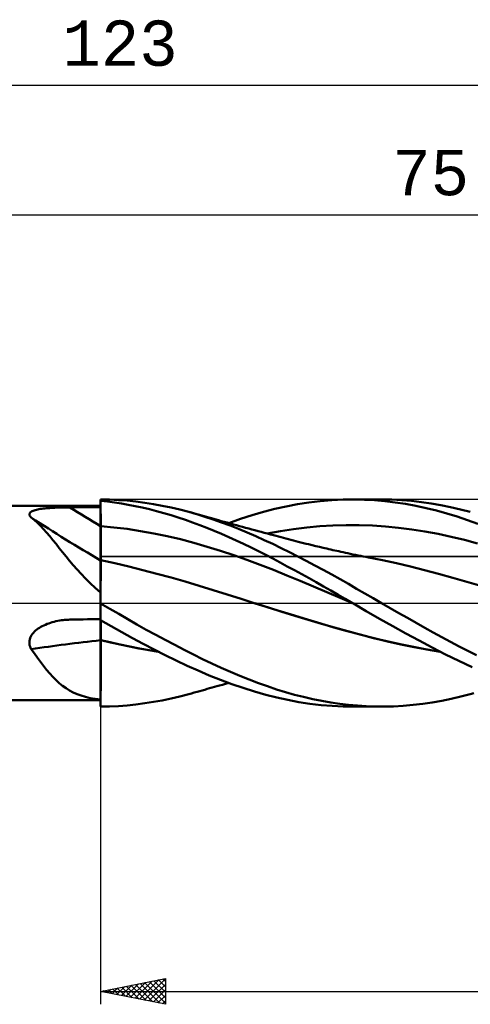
# Model space of a CAD drawing. Header units: millimetres. Extents: x -65 to 130, y -43 to 45.
# Tile 2 of 4: x 6 to 41, y -31 to 45. Entities that reach past the tile are written whole.
import ezdxf
from ezdxf.enums import TextEntityAlignment as Align

# ---------------------------------------------------------------- set-up
doc = ezdxf.new("R2010")
doc.units = ezdxf.units.MM
doc.header["$LTSCALE"] = 5.2
doc.linetypes.add('LONGDASH_DASH', pattern=[0.85, 0.4, -0.2, 0.05, -0.2])
for name, color, linetype in [('1', 4, 'CONTINUOUS'), ('2', 7, 'CONTINUOUS'), ('4', 2, 'LONGDASH_DASH'), ('CUT', 1, 'CONTINUOUS'), ('NOCUT', 7, 'CONTINUOUS'), ('SK2', 7, 'CONTINUOUS'), ('SK4', 2, 'LONGDASH_DASH')]:
    doc.layers.add(name, color=color, linetype=linetype)
doc.styles.get("Standard").update_dxf_attribs({"font": 'Monospac821 BT'})

msp = doc.modelspace()

# ---------------------------------------------------------------- linework, layer by layer
at = {"layer": '1', "color": 4, "linetype": 'CONTINUOUS', "lineweight": 50}
for p, q in [((12.689, 7.988), (12, 8)), ((12, 0.815), (12, 8)), ((12.535, 7.832), (12, 7.889)), ((12.001, 7.606), (12, 7.884)), ((12.001, 7.606), (12, 7.884)), ((13.069, 7.763), (12.535, 7.832)), ((13.375, 7.957), (12.689, 7.988)), ((13.602, 7.682), (13.069, 7.763)), ((14.049, 7.907), (13.375, 7.957)), ((14.136, 7.59), (13.602, 7.682)), ((14.725, 7.837), (14.049, 7.907)), ((15.403, 7.749), (14.725, 7.837)), ((16.084, 7.643), (15.403, 7.749)), ((16.766, 7.518), (16.084, 7.643)), ((26.339, 7.464), (27.213, 7.631)), ((27.213, 7.631), (28.093, 7.767)), ((28.093, 7.767), (28.974, 7.873)), ((28.974, 7.873), (29.854, 7.947)), ((29.854, 7.947), (30.729, 7.989)), ((30.729, 7.989), (31.598, 7.999)), ((31.449, 8), (33.691, 8)), ((32.376, 7.982), (31.598, 7.999)), ((33.167, 7.938), (32.376, 7.982)), ((33.966, 7.868), (33.167, 7.938)), ((34.498, 7.987), (33.729, 8)), ((34.765, 7.772), (33.966, 7.868)), ((35.266, 7.949), (34.498, 7.987)), ((35.563, 7.651), (34.765, 7.772)), ((36.031, 7.888), (35.266, 7.949)), ((36.359, 7.505), (35.563, 7.651)), ((36.79, 7.803), (36.031, 7.888)), ((37.537, 7.695), (36.79, 7.803)), ((38.285, 7.564), (37.537, 7.695)), ((0.866, 7.5), (12, 7.5)), ((6.492, 6.856), (6.499, 6.903)), ((6.498, 6.806), (6.492, 6.856)), ((6.499, 6.903), (6.518, 6.948)), ((6.518, 6.948), (6.55, 6.991)), ((6.55, 6.991), (6.594, 7.031)), ((6.594, 7.031), (6.649, 7.067)), ((6.649, 7.067), (6.713, 7.101)), ((6.713, 7.101), (6.785, 7.131)), ((6.785, 7.131), (6.865, 7.159)), ((6.865, 7.159), (6.951, 7.184)), ((6.951, 7.184), (7.042, 7.207)), ((7.042, 7.207), (7.138, 7.227)), ((7.138, 7.227), (7.237, 7.246)), ((7.237, 7.246), (7.34, 7.263)), ((7.34, 7.263), (7.447, 7.278)), ((7.447, 7.278), (7.56, 7.293)), ((7.56, 7.293), (7.678, 7.306)), ((7.678, 7.306), (7.8, 7.318)), ((7.8, 7.318), (7.926, 7.328)), ((7.926, 7.328), (8.057, 7.338)), ((8.057, 7.338), (8.191, 7.347)), ((8.191, 7.347), (8.329, 7.355)), ((8.329, 7.355), (8.469, 7.362)), ((8.469, 7.362), (8.611, 7.368)), ((8.611, 7.368), (8.754, 7.373)), ((8.754, 7.373), (8.898, 7.378)), ((8.898, 7.378), (9.043, 7.382)), ((9.043, 7.382), (9.189, 7.384)), ((9.189, 7.384), (9.335, 7.387)), ((9.335, 7.387), (9.48, 7.388)), ((9.48, 7.388), (9.626, 7.389)), ((9.626, 7.389), (9.965, 7.39)), ((9.965, 7.39), (10.304, 7.392)), ((10.304, 7.392), (10.643, 7.393)), ((10.643, 7.393), (10.983, 7.394)), ((10.983, 7.394), (11.322, 7.395)), ((11.322, 7.395), (11.661, 7.396)), ((11.661, 7.396), (12, 7.397)), ((12.001, 7.327), (12.001, 7.606)), ((12.001, 7.327), (12.001, 7.606)), ((12.002, 7.049), (12.001, 7.327)), ((12.002, 7.049), (12.001, 7.327)), ((12.003, 6.771), (12.002, 7.049)), ((12.003, 6.771), (12.002, 7.049)), ((14.675, 7.485), (14.136, 7.59)), ((15.218, 7.368), (14.675, 7.485)), ((15.77, 7.238), (15.218, 7.368)), ((16.325, 7.097), (15.77, 7.238)), ((16.881, 6.944), (16.325, 7.097)), ((17.447, 7.376), (16.766, 7.518)), ((17.437, 6.781), (16.881, 6.944)), ((18.126, 7.217), (17.447, 7.376)), ((18.804, 7.039), (18.126, 7.217)), ((19.429, 6.859), (18.804, 7.039)), ((19.012, 6.981), (18.804, 7.039)), ((19.22, 6.924), (19.012, 6.981)), ((19.428, 6.866), (19.22, 6.924)), ((19.636, 6.807), (19.428, 6.866)), ((20.054, 6.664), (19.429, 6.859)), ((23.698, 6.779), (24.593, 7.038)), ((24.593, 7.038), (25.469, 7.266)), ((25.469, 7.266), (26.339, 7.464)), ((37.154, 7.333), (36.359, 7.505)), ((37.94, 7.137), (37.154, 7.333)), ((38.736, 6.916), (37.94, 7.137)), ((39.041, 7.411), (38.285, 7.564)), ((39.538, 6.672), (38.736, 6.916)), ((39.801, 7.235), (39.041, 7.411)), ((40.563, 7.039), (39.801, 7.235)), ((6.516, 6.755), (6.498, 6.806)), ((6.546, 6.704), (6.516, 6.755)), ((6.586, 6.652), (6.546, 6.704)), ((6.635, 6.601), (6.586, 6.652)), ((6.879, 6.404), (6.635, 6.601)), ((7.119, 6.189), (6.879, 6.404)), ((7.357, 5.957), (7.119, 6.189)), ((12.003, 6.492), (12.003, 6.771)), ((12.003, 6.492), (12.003, 6.771)), ((12.004, 6.214), (12.003, 6.492)), ((12.004, 6.214), (12.003, 6.492)), ((12.004, 5.936), (12.004, 6.214)), ((12.004, 5.936), (12.004, 6.214)), ((17.993, 6.606), (17.437, 6.781)), ((18.547, 6.421), (17.993, 6.606)), ((19.1, 6.225), (18.547, 6.421)), ((19.652, 6.018), (19.1, 6.225)), ((19.82, 6.756), (19.636, 6.807)), ((20.004, 6.704), (19.82, 6.756)), ((20.187, 6.652), (20.004, 6.704)), ((20.691, 6.451), (20.054, 6.664)), ((20.371, 6.601), (20.187, 6.652)), ((20.554, 6.55), (20.371, 6.601)), ((20.738, 6.498), (20.554, 6.55)), ((21.342, 6.222), (20.691, 6.451)), ((20.921, 6.447), (20.738, 6.498)), ((21.105, 6.396), (20.921, 6.447)), ((21.325, 6.335), (21.105, 6.396)), ((21.546, 6.273), (21.325, 6.335)), ((22.003, 5.977), (21.342, 6.222)), ((21.782, 6.208), (21.546, 6.273)), ((22.019, 6.143), (21.782, 6.208)), ((21.897, 6.176), (22.798, 6.491)), ((22.255, 6.077), (22.019, 6.143)), ((22.798, 6.491), (23.698, 6.779)), ((40.342, 6.407), (39.538, 6.672)), ((41.145, 6.121), (40.342, 6.407)), ((7.593, 5.709), (7.357, 5.957)), ((7.829, 5.444), (7.593, 5.709)), ((8.069, 5.163), (7.829, 5.444)), ((12.001, 5.936), (12, 5.936)), ((12.001, 5.936), (12.001, 5.936)), ((12.003, 5.936), (12.001, 5.936)), ((12.004, 5.936), (12.003, 5.936)), ((12.005, 5.833), (12.004, 5.936)), ((13.032, 5.845), (12.004, 5.936)), ((12.004, 5.936), (12.004, 5.936)), ((12.005, 5.729), (12.005, 5.833)), ((12.005, 5.626), (12.005, 5.729)), ((12.005, 5.522), (12.005, 5.626)), ((12.006, 5.418), (12.005, 5.522)), ((12.006, 5.315), (12.006, 5.418)), ((14.06, 5.719), (13.032, 5.845)), ((15.087, 5.563), (14.06, 5.719)), ((16.115, 5.378), (15.087, 5.563)), ((17.142, 5.165), (16.115, 5.378)), ((20.205, 5.8), (19.652, 6.018)), ((20.763, 5.572), (20.205, 5.8)), ((21.328, 5.333), (20.763, 5.572)), ((21.9, 5.083), (21.328, 5.333)), ((22.665, 5.718), (22.003, 5.977)), ((22.492, 6.012), (22.255, 6.077)), ((22.728, 5.947), (22.492, 6.012)), ((23.327, 5.446), (22.665, 5.718)), ((22.965, 5.882), (22.728, 5.947)), ((23.201, 5.818), (22.965, 5.882)), ((23.438, 5.753), (23.201, 5.818)), ((23.989, 5.162), (23.327, 5.446)), ((23.678, 5.687), (23.438, 5.753)), ((23.919, 5.622), (23.678, 5.687)), ((24.16, 5.556), (23.919, 5.622)), ((24.401, 5.491), (24.16, 5.556)), ((24.642, 5.426), (24.401, 5.491)), ((24.882, 5.36), (24.642, 5.426)), ((24.874, 5.36), (25.889, 5.548)), ((25.123, 5.295), (24.882, 5.36)), ((25.889, 5.548), (26.905, 5.706)), ((26.905, 5.706), (27.92, 5.831)), ((27.92, 5.831), (28.935, 5.925)), ((28.935, 5.925), (29.95, 5.987)), ((29.95, 5.987), (30.965, 6.018)), ((31.981, 6.017), (30.965, 6.018)), ((32.996, 5.982), (31.981, 6.017)), ((34.011, 5.916), (32.996, 5.982)), ((35.026, 5.819), (34.011, 5.916)), ((36.041, 5.691), (35.026, 5.819)), ((37.056, 5.532), (36.041, 5.691)), ((38.072, 5.34), (37.056, 5.532)), ((39.087, 5.121), (38.072, 5.34)), ((8.312, 4.867), (8.069, 5.163)), ((8.558, 4.562), (8.312, 4.867)), ((12.006, 5.212), (12.006, 5.315)), ((12.006, 5.11), (12.006, 5.212)), ((12.007, 5.008), (12.006, 5.11)), ((12.007, 4.947), (12.006, 5.05)), ((12.007, 4.908), (12.007, 5.008)), ((12.007, 4.846), (12.007, 4.947)), ((12.007, 4.809), (12.007, 4.908)), ((12.007, 4.747), (12.007, 4.846)), ((12.007, 4.712), (12.007, 4.809)), ((12.007, 4.649), (12.007, 4.747)), ((12.007, 4.617), (12.007, 4.712)), ((12.007, 4.553), (12.007, 4.649)), ((12.008, 4.523), (12.007, 4.617)), ((18.17, 4.923), (17.142, 5.165)), ((19.197, 4.651), (18.17, 4.923)), ((20.225, 4.351), (19.197, 4.651)), ((22.473, 4.825), (21.9, 5.083)), ((23.047, 4.56), (22.473, 4.825)), ((24.648, 4.866), (23.989, 5.162)), ((25.297, 4.561), (24.648, 4.866)), ((25.364, 5.23), (25.123, 5.295)), ((25.557, 5.178), (25.364, 5.23)), ((25.75, 5.126), (25.557, 5.178)), ((25.941, 5.075), (25.75, 5.126)), ((26.131, 5.025), (25.941, 5.075)), ((26.321, 4.975), (26.131, 5.025)), ((26.512, 4.925), (26.321, 4.975)), ((26.702, 4.876), (26.512, 4.925)), ((26.892, 4.827), (26.702, 4.876)), ((27.083, 4.778), (26.892, 4.827)), ((27.273, 4.73), (27.083, 4.778)), ((27.471, 4.68), (27.273, 4.73)), ((27.67, 4.631), (27.471, 4.68)), ((27.868, 4.582), (27.67, 4.631)), ((28.067, 4.534), (27.868, 4.582)), ((40.102, 4.877), (39.087, 5.121)), ((41.117, 4.608), (40.102, 4.877)), ((8.808, 4.248), (8.558, 4.562)), ((9.064, 3.927), (8.808, 4.248)), ((9.327, 3.6), (9.064, 3.927)), ((12.008, 4.46), (12.007, 4.553)), ((12.008, 4.432), (12.008, 4.523)), ((12.008, 4.369), (12.008, 4.46)), ((12.008, 4.343), (12.008, 4.432)), ((12.008, 4.28), (12.008, 4.369)), ((12.008, 4.256), (12.008, 4.343)), ((12.008, 4.193), (12.008, 4.28)), ((12.008, 4.172), (12.008, 4.256)), ((12.008, 4.11), (12.008, 4.193)), ((12.008, 4.09), (12.008, 4.172)), ((12.008, 4.03), (12.008, 4.11)), ((12.008, 4.012), (12.008, 4.09)), ((12.008, 3.953), (12.008, 4.03)), ((12.008, 3.937), (12.008, 4.012)), ((12.009, 3.88), (12.008, 3.953)), ((12.009, 3.866), (12.008, 3.937)), ((12.009, 3.81), (12.009, 3.88)), ((12.009, 3.798), (12.009, 3.866)), ((12.009, 3.743), (12.009, 3.81)), ((21.252, 4.03), (20.225, 4.351)), ((22.28, 3.689), (21.252, 4.03)), ((23.621, 4.286), (23.047, 4.56)), ((24.193, 4.004), (23.621, 4.286)), ((24.759, 3.718), (24.193, 4.004)), ((25.941, 4.247), (25.297, 4.561)), ((26.589, 3.923), (25.941, 4.247)), ((27.239, 3.591), (26.589, 3.923)), ((28.345, 4.466), (28.067, 4.534)), ((28.624, 4.4), (28.345, 4.466)), ((28.903, 4.334), (28.624, 4.4)), ((29.182, 4.269), (28.903, 4.334)), ((29.334, 4.234), (29.182, 4.269)), ((29.486, 4.199), (29.334, 4.234)), ((29.638, 4.164), (29.486, 4.199)), ((29.79, 4.13), (29.638, 4.164)), ((29.942, 4.095), (29.79, 4.13)), ((30.094, 4.061), (29.942, 4.095)), ((30.246, 4.028), (30.094, 4.061)), ((30.398, 3.994), (30.246, 4.028)), ((30.571, 3.956), (30.398, 3.994)), ((30.744, 3.918), (30.571, 3.956)), ((30.918, 3.881), (30.744, 3.918)), ((31.091, 3.844), (30.918, 3.881)), ((31.292, 3.801), (31.091, 3.844)), ((9.599, 3.269), (9.327, 3.6)), ((9.882, 2.933), (9.599, 3.269)), ((12.001, 3.311), (12, 3.312)), ((12.003, 3.311), (12.001, 3.311)), ((12.004, 3.311), (12.003, 3.311)), ((12.005, 3.311), (12.004, 3.311)), ((12.008, 3.31), (12.005, 3.311)), ((12.006, 3.07), (12.007, 3.156)), ((12.006, 3.07), (12.007, 3.155)), ((12.006, 2.968), (12.006, 3.07)), ((12.006, 2.967), (12.006, 3.07)), ((12.007, 3.224), (12.008, 3.276)), ((12.007, 3.224), (12.008, 3.276)), ((12.007, 3.156), (12.007, 3.224)), ((12.007, 3.155), (12.007, 3.224)), ((12.008, 3.361), (12.009, 3.393)), ((12.008, 3.36), (12.009, 3.392)), ((12.008, 3.333), (12.008, 3.361)), ((12.008, 3.333), (12.008, 3.36)), ((12.008, 3.31), (12.008, 3.333)), ((12.008, 3.31), (12.008, 3.333)), ((13.094, 3.075), (12.008, 3.31)), ((12.008, 3.276), (12.008, 3.31)), ((12.008, 3.276), (12.008, 3.31)), ((12.009, 3.733), (12.009, 3.798)), ((12.009, 3.681), (12.009, 3.743)), ((12.009, 3.672), (12.009, 3.733)), ((12.009, 3.622), (12.009, 3.681)), ((12.009, 3.615), (12.009, 3.672)), ((12.009, 3.568), (12.009, 3.622)), ((12.009, 3.562), (12.009, 3.615)), ((12.009, 3.518), (12.009, 3.568)), ((12.009, 3.513), (12.009, 3.562)), ((12.009, 3.472), (12.009, 3.518)), ((12.009, 3.468), (12.009, 3.513)), ((12.009, 3.43), (12.009, 3.472)), ((12.009, 3.428), (12.009, 3.468)), ((12.009, 3.393), (12.009, 3.43)), ((12.009, 3.392), (12.009, 3.428)), ((14.18, 2.818), (13.094, 3.075)), ((23.307, 3.33), (22.28, 3.689)), ((24.335, 2.951), (23.307, 3.33)), ((25.316, 3.427), (24.759, 3.718)), ((25.87, 3.132), (25.316, 3.427)), ((26.424, 2.833), (25.87, 3.132)), ((27.891, 3.253), (27.239, 3.591)), ((28.544, 2.908), (27.891, 3.253)), ((31.493, 3.759), (31.292, 3.801)), ((31.694, 3.717), (31.493, 3.759)), ((31.895, 3.676), (31.694, 3.717)), ((32.096, 3.636), (31.895, 3.676)), ((32.297, 3.596), (32.096, 3.636)), ((32.497, 3.557), (32.297, 3.596)), ((32.698, 3.519), (32.497, 3.557)), ((33.782, 3.305), (32.698, 3.519)), ((34.866, 3.072), (33.782, 3.305)), ((35.95, 2.821), (34.866, 3.072)), ((10.179, 2.594), (9.882, 2.933)), ((10.494, 2.249), (10.179, 2.594)), ((12.004, 2.395), (12.005, 2.562)), ((12.004, 2.394), (12.005, 2.561)), ((12.004, 2.213), (12.004, 2.395)), ((12.004, 2.212), (12.004, 2.394)), ((12.005, 2.849), (12.006, 2.968)), ((12.005, 2.848), (12.006, 2.967)), ((12.005, 2.713), (12.005, 2.849)), ((12.005, 2.712), (12.005, 2.848)), ((12.005, 2.562), (12.005, 2.713)), ((12.005, 2.561), (12.005, 2.712)), ((15.265, 2.545), (14.18, 2.818)), ((16.351, 2.26), (15.265, 2.545)), ((25.362, 2.552), (24.335, 2.951)), ((26.39, 2.135), (25.362, 2.552)), ((26.981, 2.529), (26.424, 2.833)), ((27.54, 2.222), (26.981, 2.529)), ((29.198, 2.556), (28.544, 2.908)), ((29.851, 2.198), (29.198, 2.556)), ((37.034, 2.549), (35.95, 2.821)), ((38.117, 2.259), (37.034, 2.549)), ((10.83, 1.898), (10.494, 2.249)), ((11.191, 1.544), (10.83, 1.898)), ((11.58, 1.185), (11.191, 1.544)), ((12.002, 1.584), (12.003, 1.808)), ((12.002, 1.582), (12.003, 1.806)), ((12.002, 1.348), (12.002, 1.584)), ((12.002, 1.346), (12.002, 1.582)), ((12.003, 2.017), (12.004, 2.213)), ((12.003, 2.016), (12.004, 2.212)), ((12.003, 1.808), (12.003, 2.017)), ((12.003, 1.806), (12.003, 2.016)), ((17.437, 1.962), (16.351, 2.26)), ((18.523, 1.651), (17.437, 1.962)), ((19.608, 1.325), (18.523, 1.651)), ((27.418, 1.712), (26.39, 2.135)), ((28.445, 1.283), (27.418, 1.712)), ((28.1, 1.911), (27.54, 2.222)), ((28.661, 1.598), (28.1, 1.911)), ((29.222, 1.282), (28.661, 1.598)), ((30.502, 1.835), (29.851, 2.198)), ((31.144, 1.47), (30.502, 1.835)), ((39.201, 1.958), (38.117, 2.259)), ((40.285, 1.648), (39.201, 1.958)), ((41.369, 1.329), (40.285, 1.648)), ((12, 0.824), (11.58, 1.185)), ((12, 0.704), (12, 0.815)), ((12.001, 0.84), (12.002, 1.099)), ((12.001, 0.839), (12.002, 1.098)), ((12.001, 0.569), (12.001, 0.84)), ((12.001, 0.569), (12.001, 0.839)), ((12.002, 1.099), (12.002, 1.348)), ((12.002, 1.098), (12.002, 1.346)), ((20.694, 0.991), (19.608, 1.325)), ((21.78, 0.654), (20.694, 0.991)), ((29.473, 0.847), (28.445, 1.283)), ((29.783, 0.964), (29.222, 1.282)), ((30.5, 0.404), (29.473, 0.847)), ((30.341, 0.644), (29.783, 0.964)), ((31.777, 1.105), (31.144, 1.47)), ((32.412, 0.737), (31.777, 1.105)), ((12, 0.592), (12, 0.704)), ((12, 0.477), (12, 0.592)), ((12, 0.289), (12.001, 0.569)), ((12, 0.289), (12.001, 0.569)), ((12, 0.361), (12, 0.477)), ((12, 0.243), (12, 0.361)), ((12, 0), (12, 0.289)), ((12, 0), (12, 0.289)), ((12, 0.124), (12, 0.243)), ((12, 0.003), (12, 0.124)), ((12, 0.015), (12, 0.015)), ((12, -0.001), (12, 0.003)), ((12, -0.003), (12, 0)), ((12, -0.003), (12, 0)), ((22.866, 0.316), (21.78, 0.654)), ((23.951, -0.025), (22.866, 0.316)), ((30.897, 0.322), (30.341, 0.644)), ((31.528, -0.045), (30.5, 0.404)), ((31.45, 0), (30.897, 0.322)), ((31.463, -0.007), (31.45, 0)), ((33.051, 0.368), (32.412, 0.737)), ((33.692, 0), (33.051, 0.368)), ((34.367, -0.386), (33.692, 0)), ((12, -0.005), (12, -0.001)), ((12, -0.007), (12, -0.003)), ((12, -0.007), (12, -0.003)), ((12, -0.009), (12, -0.005)), ((12, -0.01), (12, -0.007)), ((12, -0.01), (12, -0.007)), ((12, -0.013), (12, -0.009)), ((12, -0.014), (12, -0.01)), ((12, -0.014), (12, -0.01)), ((12, -0.016), (12, -0.013)), ((12, -0.017), (12, -0.014)), ((12, -0.017), (12, -0.014)), ((12, -0.02), (12, -0.016)), ((12, -0.021), (12, -0.017)), ((12, -0.021), (12, -0.017)), ((12, -0.024), (12, -0.02)), ((12, -0.024), (12, -0.021)), ((12, -0.024), (12, -0.021)), ((12, -0.026), (12, -0.024)), ((12, -0.027), (12, -0.026)), ((12, -0.028), (12, -0.027)), ((12, -0.029), (12, -0.028)), ((12, -0.031), (12, -0.029)), ((12, -0.032), (12, -0.031)), ((12, -0.033), (12, -0.032)), ((12.7, -0.437), (12, -0.033)), ((12, -1.327), (12, -0.033)), ((13.399, -0.842), (12.7, -0.437)), ((24.956, -0.342), (23.949, -0.024)), ((23.951, -0.025), (23.949, -0.024)), ((24.973, -0.348), (23.951, -0.025)), ((25.958, -0.659), (24.956, -0.342)), ((25.995, -0.672), (24.973, -0.348)), ((26.972, -0.976), (25.958, -0.659)), ((27.017, -0.991), (25.995, -0.672)), ((31.476, -0.015), (31.463, -0.007)), ((31.489, -0.023), (31.476, -0.015)), ((31.502, -0.03), (31.489, -0.023)), ((31.515, -0.038), (31.502, -0.03)), ((31.528, -0.045), (31.515, -0.038)), ((32.525, -0.627), (31.528, -0.045)), ((31.529, -0.046), (31.528, -0.045)), ((33.544, -1.21), (32.525, -0.627)), ((35.042, -0.772), (34.367, -0.386)), ((8.124, -1.527), (8.263, -1.485)), ((8.263, -1.485), (8.405, -1.447)), ((8.405, -1.447), (8.549, -1.413)), ((8.549, -1.413), (8.695, -1.383)), ((8.695, -1.383), (8.842, -1.357)), ((8.842, -1.357), (8.989, -1.335)), ((8.989, -1.335), (9.095, -1.322)), ((9.095, -1.322), (9.201, -1.311)), ((9.201, -1.311), (9.307, -1.301)), ((9.307, -1.301), (9.414, -1.294)), ((9.414, -1.294), (9.52, -1.289)), ((9.52, -1.289), (9.626, -1.285)), ((9.626, -1.285), (9.965, -1.278)), ((9.965, -1.278), (10.304, -1.271)), ((10.304, -1.271), (10.643, -1.264)), ((10.643, -1.264), (10.983, -1.257)), ((10.983, -1.257), (11.322, -1.251)), ((11.322, -1.251), (11.661, -1.245)), ((11.661, -1.245), (12, -1.239)), ((12.82, -1.791), (12, -1.327)), ((12, -1.385), (12, -1.327)), ((12, -1.447), (12, -1.385)), ((12, -1.513), (12, -1.447)), ((12, -1.583), (12, -1.513)), ((12.008, -1.39), (12.008, -1.332)), ((12.008, -1.39), (12.008, -1.332)), ((12.008, -1.453), (12.008, -1.39)), ((12.008, -1.452), (12.008, -1.39)), ((12.008, -1.519), (12.008, -1.452)), ((12.008, -1.519), (12.008, -1.453)), ((12.008, -1.589), (12.008, -1.519)), ((12.008, -1.589), (12.008, -1.519)), ((14.098, -1.247), (13.399, -0.842)), ((14.807, -1.652), (14.098, -1.247)), ((27.991, -1.285), (26.972, -0.976)), ((28.038, -1.302), (27.017, -0.991)), ((29.009, -1.586), (27.991, -1.285)), ((29.06, -1.604), (28.038, -1.302)), ((34.568, -1.787), (33.544, -1.21)), ((35.715, -1.155), (35.042, -0.772)), ((36.385, -1.535), (35.715, -1.155)), ((6.805, -2.301), (6.888, -2.213)), ((6.888, -2.213), (6.977, -2.131)), ((6.977, -2.131), (7.072, -2.053)), ((7.072, -2.053), (7.171, -1.98)), ((7.171, -1.98), (7.273, -1.912)), ((7.273, -1.912), (7.38, -1.848)), ((7.38, -1.848), (7.492, -1.787)), ((7.492, -1.787), (7.609, -1.728)), ((7.609, -1.728), (7.731, -1.673)), ((7.731, -1.673), (7.857, -1.621)), ((7.857, -1.621), (7.988, -1.572)), ((7.988, -1.572), (8.124, -1.527)), ((12, -1.657), (12, -1.583)), ((12, -1.734), (12, -1.657)), ((12, -1.814), (12, -1.734)), ((12, -1.897), (12, -1.814)), ((12, -1.984), (12, -1.897)), ((12, -2.073), (12, -1.984)), ((12, -2.165), (12, -2.073)), ((12, -2.259), (12, -2.165)), ((12, -2.356), (12, -2.259)), ((12.008, -1.662), (12.008, -1.589)), ((12.008, -1.662), (12.008, -1.589)), ((12.009, -1.739), (12.008, -1.662)), ((12.009, -1.739), (12.008, -1.662)), ((12.009, -1.819), (12.009, -1.739)), ((12.009, -1.819), (12.009, -1.739)), ((12.009, -1.902), (12.009, -1.819)), ((12.009, -1.902), (12.009, -1.819)), ((12.009, -1.989), (12.009, -1.902)), ((12.009, -1.989), (12.009, -1.902)), ((12.009, -2.078), (12.009, -1.989)), ((12.009, -2.078), (12.009, -1.989)), ((12.009, -2.17), (12.009, -2.078)), ((12.009, -2.17), (12.009, -2.078)), ((12.009, -2.264), (12.009, -2.17)), ((12.009, -2.264), (12.009, -2.17)), ((12.009, -2.36), (12.009, -2.264)), ((12.009, -2.36), (12.009, -2.264)), ((13.638, -2.252), (12.82, -1.791)), ((14.459, -2.707), (13.638, -2.252)), ((15.531, -2.059), (14.807, -1.652)), ((16.261, -2.461), (15.531, -2.059)), ((30.026, -1.879), (29.009, -1.586)), ((30.082, -1.898), (29.06, -1.604)), ((31.042, -2.164), (30.026, -1.879)), ((31.104, -2.185), (30.082, -1.898)), ((32.056, -2.439), (31.042, -2.164)), ((32.125, -2.462), (31.104, -2.185)), ((35.591, -2.352), (34.568, -1.787)), ((37.048, -1.911), (36.385, -1.535)), ((37.703, -2.281), (37.048, -1.911)), ((38.361, -2.646), (37.703, -2.281)), ((6.492, -3.03), (6.501, -2.918)), ((6.497, -3.142), (6.492, -3.03)), ((6.501, -2.918), (6.522, -2.808)), ((6.522, -2.808), (6.557, -2.698)), ((6.557, -2.698), (6.604, -2.592)), ((6.604, -2.592), (6.661, -2.491)), ((6.661, -2.491), (6.729, -2.393)), ((6.729, -2.393), (6.805, -2.301)), ((12, -2.454), (12, -2.356)), ((12, -2.555), (12, -2.454)), ((12, -2.656), (12, -2.555)), ((12, -2.76), (12, -2.656)), ((12, -2.864), (12, -2.76)), ((12.001, -2.864), (12, -2.864)), ((12, -2.865), (12, -2.864)), ((12, -2.866), (12, -2.865)), ((12, -2.867), (12, -2.866)), ((12, -2.868), (12, -2.867)), ((12, -2.869), (12, -2.868)), ((12, -3.275), (12, -2.869)), ((12, -2.869), (12, -2.869)), ((12.001, -2.87), (12, -2.87)), ((12.003, -2.865), (12.001, -2.864)), ((12.003, -2.87), (12.001, -2.87)), ((12.004, -2.865), (12.003, -2.865)), ((12.004, -2.871), (12.003, -2.87)), ((12.005, -2.865), (12.004, -2.865)), ((12.005, -2.871), (12.004, -2.871)), ((12.007, -2.866), (12.005, -2.865)), ((12.008, -2.872), (12.005, -2.871)), ((12.008, -2.866), (12.007, -2.866)), ((12.008, -2.659), (12.009, -2.558)), ((12.008, -2.659), (12.009, -2.558)), ((12.008, -2.762), (12.008, -2.659)), ((12.008, -2.762), (12.008, -2.659)), ((12.008, -2.866), (12.008, -2.762)), ((12.008, -2.866), (12.008, -2.762)), ((12.746, -3.037), (12.008, -2.866)), ((12.008, -2.868), (12.008, -2.866)), ((12.008, -2.867), (12.008, -2.866)), ((12.008, -2.868), (12.008, -2.867)), ((12.008, -2.869), (12.008, -2.868)), ((12.008, -2.869), (12.008, -2.868)), ((12.008, -2.87), (12.008, -2.869)), ((12.008, -2.87), (12.008, -2.869)), ((12.008, -2.871), (12.008, -2.87)), ((12.008, -2.871), (12.008, -2.87)), ((12.008, -2.871), (12.008, -2.871)), ((12.008, -3.236), (12.008, -2.871)), ((12.008, -3.223), (12.008, -2.871)), ((12.756, -3.046), (12.008, -2.872)), ((12.009, -2.458), (12.009, -2.36)), ((12.009, -2.458), (12.009, -2.36)), ((12.009, -2.558), (12.009, -2.458)), ((12.009, -2.558), (12.009, -2.458)), ((13.481, -3.201), (12.746, -3.037)), ((15.292, -3.156), (14.459, -2.707)), ((16.992, -2.855), (16.261, -2.461)), ((17.723, -3.243), (16.992, -2.855)), ((33.084, -2.703), (32.056, -2.439)), ((33.147, -2.723), (32.125, -2.462)), ((34.114, -2.949), (33.084, -2.703)), ((34.169, -2.967), (33.147, -2.723)), ((35.143, -3.179), (34.114, -2.949)), ((35.191, -3.195), (34.169, -2.967)), ((36.611, -2.908), (35.591, -2.352)), ((37.624, -3.449), (36.611, -2.908)), ((39.025, -3.005), (38.361, -2.646)), ((39.693, -3.357), (39.025, -3.005)), ((6.515, -3.251), (6.497, -3.142)), ((6.545, -3.358), (6.515, -3.251)), ((6.585, -3.461), (6.545, -3.358)), ((6.635, -3.561), (6.585, -3.461)), ((6.879, -3.904), (6.635, -3.561)), ((12, -3.676), (12, -3.275)), ((12, -4.072), (12, -3.676)), ((12.007, -3.571), (12.008, -3.223)), ((12.007, -3.598), (12.008, -3.236)), ((12.007, -3.915), (12.007, -3.571)), ((12.007, -3.955), (12.007, -3.598)), ((13.503, -3.212), (12.756, -3.046)), ((14.218, -3.357), (13.481, -3.201)), ((14.25, -3.37), (13.503, -3.212)), ((14.961, -3.503), (14.218, -3.357)), ((14.997, -3.516), (14.25, -3.37)), ((15.713, -3.64), (14.961, -3.503)), ((15.745, -3.652), (14.997, -3.516)), ((16.14, -3.598), (15.292, -3.156)), ((16.473, -3.767), (15.713, -3.64)), ((16.492, -3.776), (15.745, -3.652)), ((16.992, -4.027), (16.14, -3.598)), ((18.452, -3.621), (17.723, -3.243)), ((19.171, -3.989), (18.452, -3.621)), ((36.169, -3.391), (35.143, -3.179)), ((36.212, -3.406), (35.191, -3.195)), ((37.194, -3.587), (36.169, -3.391)), ((37.234, -3.601), (36.212, -3.406)), ((38.234, -3.767), (37.194, -3.587)), ((38.256, -3.777), (37.234, -3.601)), ((38.639, -3.973), (37.624, -3.449)), ((40.361, -3.701), (39.693, -3.357)), ((41.031, -4.036), (40.361, -3.701)), ((7.119, -4.236), (6.879, -3.904)), ((7.357, -4.556), (7.119, -4.236)), ((7.593, -4.864), (7.357, -4.556)), ((12, -4.461), (12, -4.072)), ((12, -4.841), (12, -4.461)), ((12.006, -4.254), (12.007, -3.915)), ((12.006, -4.307), (12.007, -3.955)), ((12.006, -4.587), (12.006, -4.254)), ((12.006, -4.654), (12.006, -4.307)), ((17.845, -4.441), (16.992, -4.027)), ((18.694, -4.84), (17.845, -4.441)), ((19.882, -4.343), (19.171, -3.989)), ((20.594, -4.685), (19.882, -4.343)), ((39.668, -4.476), (38.639, -3.973)), ((40.698, -4.952), (39.668, -4.476)), ((7.829, -5.159), (7.593, -4.864)), ((8.069, -5.44), (7.829, -5.159)), ((12, -5.212), (12, -4.841)), ((12, -5.572), (12, -5.212)), ((12.004, -5.546), (12.005, -5.235)), ((12.004, -5.643), (12.005, -5.323)), ((12.005, -4.914), (12.006, -4.587)), ((12.005, -4.993), (12.006, -4.654)), ((12.005, -5.235), (12.005, -4.914)), ((12.005, -5.323), (12.005, -4.993)), ((19.542, -5.223), (18.694, -4.84)), ((20.391, -5.588), (19.542, -5.223)), ((21.31, -5.014), (20.594, -4.685)), ((22.028, -5.329), (21.31, -5.014)), ((8.312, -5.706), (8.069, -5.44)), ((8.558, -5.953), (8.312, -5.706)), ((8.808, -6.181), (8.558, -5.953)), ((12, -5.918), (12, -5.572)), ((12, -6.249), (12, -5.918)), ((12.003, -6.138), (12.004, -5.847)), ((12.003, -6.25), (12.004, -5.952)), ((12.004, -5.847), (12.004, -5.546)), ((12.004, -5.952), (12.004, -5.643)), ((21.253, -5.934), (20.391, -5.588)), ((22.129, -6.26), (21.253, -5.934)), ((22.748, -5.629), (22.028, -5.329)), ((23.467, -5.914), (22.748, -5.629)), ((24.185, -6.184), (23.467, -5.914)), ((9.064, -6.389), (8.808, -6.181)), ((9.327, -6.579), (9.064, -6.389)), ((9.599, -6.75), (9.327, -6.579)), ((9.882, -6.903), (9.599, -6.75)), ((12, -6.565), (12, -6.249)), ((12, -6.864), (12, -6.565)), ((12.002, -6.806), (12.003, -6.534)), ((12.002, -6.937), (12.003, -6.683)), ((12.002, -7.062), (12.002, -6.806)), ((12.003, -6.416), (12.003, -6.138)), ((12.003, -6.534), (12.003, -6.25)), ((12.003, -6.683), (12.003, -6.416)), ((19.449, -6.86), (19.66, -6.801)), ((19.66, -6.801), (19.85, -6.747)), ((19.85, -6.747), (20.039, -6.694)), ((20.039, -6.694), (20.229, -6.641)), ((20.229, -6.641), (20.418, -6.588)), ((20.418, -6.588), (20.607, -6.535)), ((20.607, -6.535), (20.797, -6.482)), ((20.797, -6.482), (20.986, -6.429)), ((20.986, -6.429), (21.185, -6.374)), ((21.185, -6.374), (21.418, -6.309)), ((21.418, -6.309), (21.65, -6.244)), ((21.65, -6.244), (21.897, -6.176)), ((23.009, -6.561), (22.129, -6.26)), ((23.888, -6.836), (23.009, -6.561)), ((24.759, -7.084), (23.888, -6.836)), ((24.895, -6.436), (24.185, -6.184)), ((25.592, -6.669), (24.895, -6.436)), ((26.287, -6.885), (25.592, -6.669)), ((0.866, -7.5), (12, -7.5)), ((10.179, -7.037), (9.882, -6.903)), ((10.494, -7.155), (10.179, -7.037)), ((10.83, -7.256), (10.494, -7.155)), ((11.191, -7.339), (10.83, -7.256)), ((11.58, -7.406), (11.191, -7.339)), ((12, -7.455), (11.58, -7.406)), ((12, -7.455), (12, -6.864)), ((12, -7.456), (12, -7.455)), ((12, -7.538), (12, -7.456)), ((12, -7.618), (12, -7.538)), ((12.001, -7.402), (12.002, -7.177)), ((12.001, -7.611), (12.001, -7.402)), ((12.002, -7.177), (12.002, -6.937)), ((16.084, -7.643), (16.766, -7.518)), ((16.766, -7.518), (17.447, -7.376)), ((17.447, -7.376), (18.126, -7.217)), ((18.126, -7.217), (18.804, -7.039)), ((18.804, -7.039), (19.019, -6.98)), ((19.019, -6.98), (19.234, -6.92)), ((19.234, -6.92), (19.449, -6.86)), ((25.612, -7.301), (24.759, -7.084)), ((26.461, -7.489), (25.612, -7.301)), ((26.984, -7.082), (26.287, -6.885)), ((27.316, -7.649), (26.461, -7.489)), ((27.683, -7.26), (26.984, -7.082)), ((28.384, -7.419), (27.683, -7.26)), ((29.085, -7.56), (28.384, -7.419)), ((29.785, -7.682), (29.085, -7.56)), ((37.621, -7.681), (38.353, -7.551)), ((38.353, -7.551), (39.087, -7.401)), ((39.087, -7.401), (39.824, -7.23)), ((39.824, -7.23), (40.562, -7.039)), ((40.562, -7.039), (40.829, -6.966)), ((12, -7.805), (12.001, -7.611)), ((12, -7.695), (12, -7.618)), ((12, -7.77), (12, -7.695)), ((12, -7.843), (12, -7.77)), ((12, -7.981), (12, -7.805)), ((12, -7.913), (12, -7.843)), ((12, -7.995), (12, -7.884)), ((12, -7.98), (12, -7.913)), ((12, -7.981), (12, -7.98)), ((12, -7.982), (12, -7.98)), ((12, -7.98), (12, -7.98)), ((12, -7.984), (12, -7.981)), ((12, -7.984), (12, -7.981)), ((12, -7.981), (12, -7.981)), ((12, -7.984), (12, -7.982)), ((12, -7.995), (12, -7.983)), ((12, -7.986), (12, -7.984)), ((12, -7.986), (12, -7.984)), ((12, -7.986), (12, -7.984)), ((12, -7.988), (12, -7.986)), ((12, -7.988), (12, -7.986)), ((12, -7.989), (12, -7.986)), ((12, -8), (12.689, -7.988)), ((12, -7.99), (12, -7.988)), ((12, -7.99), (12, -7.988)), ((12, -7.991), (12, -7.989)), ((12, -7.993), (12, -7.99)), ((12, -7.993), (12, -7.99)), ((12, -7.993), (12, -7.991)), ((12, -7.995), (12, -7.993)), ((12, -7.995), (12, -7.993)), ((12, -7.995), (12, -7.993)), ((12, -7.996), (12, -7.995)), ((12, -7.997), (12, -7.996)), ((12, -7.996), (12, -7.996)), ((12, -7.998), (12, -7.997)), ((12, -7.999), (12, -7.998)), ((12, -7.998), (12, -7.998)), ((12, -8), (12, -7.999)), ((12.689, -7.988), (13.375, -7.957)), ((13.375, -7.957), (14.049, -7.907)), ((14.049, -7.907), (14.725, -7.837)), ((14.725, -7.837), (15.403, -7.749)), ((15.403, -7.749), (16.084, -7.643)), ((28.175, -7.778), (27.316, -7.649)), ((29.036, -7.879), (28.175, -7.778)), ((29.895, -7.949), (29.036, -7.879)), ((30.479, -7.784), (29.785, -7.682)), ((30.75, -7.99), (29.895, -7.949)), ((31.161, -7.866), (30.479, -7.784)), ((31.598, -7.999), (30.75, -7.99)), ((31.836, -7.928), (31.161, -7.866)), ((33.692, -8), (31.449, -8)), ((32.509, -7.971), (31.836, -7.928)), ((33.184, -7.995), (32.509, -7.971)), ((33.862, -7.999), (33.184, -7.995)), ((33.862, -7.999), (34.623, -7.982)), ((34.623, -7.982), (35.384, -7.941)), ((35.384, -7.941), (36.141, -7.877)), ((36.141, -7.877), (36.886, -7.79)), ((36.886, -7.79), (37.621, -7.681))]:
    msp.add_line(p, q, dxfattribs=at)
for centre, major_axis, ratio, start_param, end_param in [((66.758, 84.93), (-107.474, 45.366), 0.818167, 1.376875, 1.40086), ((66.099, 83.369), (-108.146, 45.649), 0.818167, 1.356788, 1.410818), ((66.099, -69.515), (-113.233, 30.946), 0.529722, 5.348669, 5.402699)]:
    msp.add_ellipse(centre, major_axis=major_axis, ratio=ratio, start_param=start_param, end_param=end_param, dxfattribs=at)
at = {"layer": '2', "color": 7, "linetype": 'CONTINUOUS', "lineweight": 25}
for p, q in [((0, 30), (75, 30)), ((12, -8), (12, -31)), ((12, -30), (17, -29)), ((13.247, -30.249), (13.87, -29.626)), ((13.6, -30.32), (14.4, -29.52)), ((13.954, -30.391), (14.93, -29.414)), ((13.985, -29.603), (14.977, -30.595)), ((14.307, -30.461), (15.461, -29.308)), ((14.338, -29.532), (15.507, -30.701)), ((14.661, -30.532), (15.991, -29.202)), ((14.692, -29.462), (16.037, -30.807)), ((15.014, -30.603), (16.521, -29.096)), ((15.045, -29.391), (16.568, -30.914)), ((15.368, -30.674), (17, -29.041)), ((15.399, -29.32), (17, -30.922)), ((15.721, -30.744), (17, -29.466)), ((15.752, -29.25), (17, -30.497)), ((16.106, -29.179), (17, -30.073)), ((16.459, -29.108), (17, -29.649)), ((16.813, -29.037), (17, -29.224)), ((17, -29), (17, -31)), ((12, -30), (75, -30)), ((17, -31), (12, -30)), ((12.186, -30.037), (12.279, -29.944)), ((12.217, -29.957), (12.325, -30.065)), ((12.539, -30.108), (12.809, -29.838)), ((12.57, -29.886), (12.855, -30.171)), ((12.893, -30.179), (13.339, -29.732)), ((12.924, -29.815), (13.386, -30.277)), ((13.277, -29.745), (13.916, -30.383)), ((13.631, -29.674), (14.446, -30.489)), ((16.075, -30.815), (17, -29.89)), ((16.428, -30.886), (17, -30.314)), ((16.782, -30.956), (17, -30.738))]:
    msp.add_line(p, q, dxfattribs=at)
at = {"layer": '4', "color": 2, "linetype": 'LONGDASH_DASH', "lineweight": 25}
msp.add_line((0, 0), (75, 0), dxfattribs=at)
at = {"layer": 'CUT', "color": 1, "linetype": 'CONTINUOUS', "lineweight": 25}
for p, q in [((74.8, 8), (12, 8)), ((12, 8), (12, 7.995)), ((12, 7.995), (12.01, 3.6)), ((12.01, 3.6), (74.99, 3.6))]:
    msp.add_line(p, q, dxfattribs=at)
at = {"layer": 'NOCUT', "color": 7, "linetype": 'CONTINUOUS', "lineweight": 25}
for p, q in [((12.01, 3.6), (12, 7.995)), ((12, 7.995), (12, 7.5)), ((12, 7.5), (0.866, 7.5)), ((74.99, 3.6), (12.01, 3.6)), ((0, 0), (75, 0))]:
    msp.add_line(p, q, dxfattribs=at)
at = {"layer": 'SK2', "color": 7, "linetype": 'CONTINUOUS', "lineweight": 25}
msp.add_line((-48, 40), (75, 40), dxfattribs=at)
at = {"layer": 'SK4', "color": 2, "linetype": 'LONGDASH_DASH', "lineweight": 25}
msp.add_line((-54, 0), (81, 0), dxfattribs=at)

# ---------------------------------------------------------------- texts
at = {"layer": '2', "color": 7, "linetype": 'CONTINUOUS', "lineweight": 25}
msp.add_text('75', height=3.5, dxfattribs=at).set_placement((37.5, 31.5), align=Align.CENTER)
at = {"layer": 'SK2', "color": 7, "linetype": 'CONTINUOUS', "lineweight": 25}
msp.add_text('123', height=3.5, dxfattribs=at).set_placement((13.5, 41.5), align=Align.CENTER)

doc.saveas('drawing.dxf')
